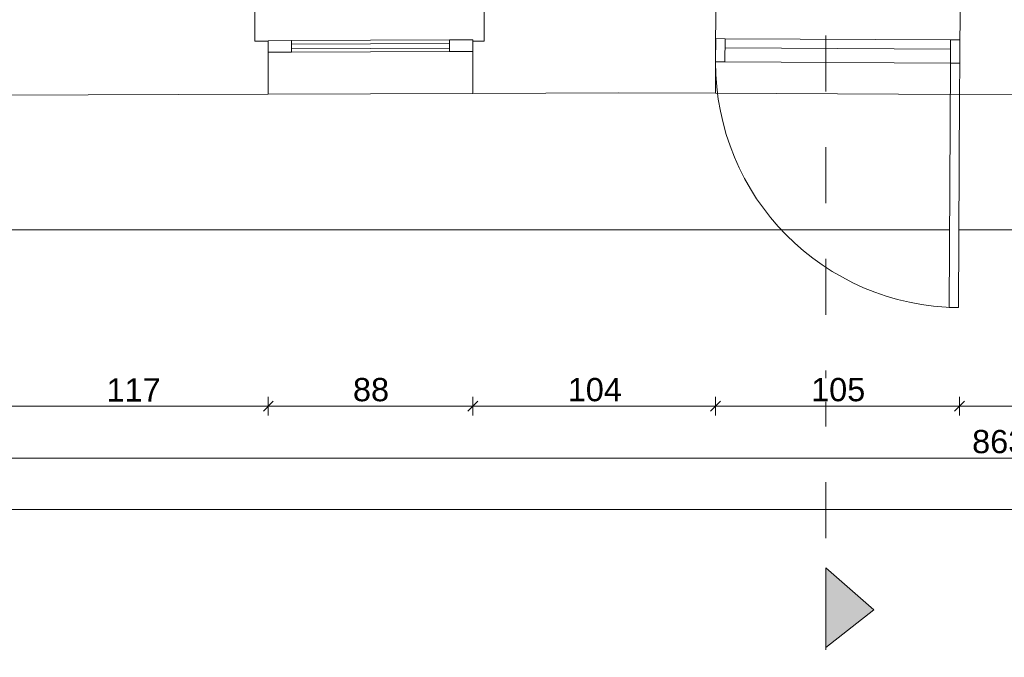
# Model space of a CAD drawing. Header units: millimetres. Extents: x -68772 to 137055, y -73300 to 19650.
# Tile 57 of 125: x 35617 to 39852, y -3296 to -555. Entities that reach past the tile are written whole.
import ezdxf

# ---------------------------------------------------------------- set-up
doc = ezdxf.new("R2010")
doc.units = ezdxf.units.MM
doc.header["$MEASUREMENT"] = 0
doc.set_wipeout_variables(frame=1)
doc.linetypes.add('Przerywana', pattern=[480, 240, -240])
doc.linetypes.add('Wipeout_Contour', pattern=[1000, 0, -1000])
for name, color, linetype in [('Dimensions', 7, 'Continuous'), ('Doors', 7, 'Continuous'), ('Room Tags', 7, 'Continuous'), ('Windows', 7, 'Continuous')]:
    doc.layers.add(name, color=color, linetype=linetype)
for name, color, linetype, lineweight in [('Dimensions_Nr_pióra__7', 7, 'Continuous', 5), ('Doors_Nr_pióra__7', 7, 'Continuous', 5), ('Floors_Nr_pióra__7', 7, 'Continuous', 5), ('Nowe_0_Nr_pióra__1', 7, 'Continuous', 18), ('Room Tags_Nr_pióra__7', 7, 'Continuous', 5), ('Sections_Nr_pióra__7', 7, 'Continuous', 5), ('Walls_Nr_pióra__7', 7, 'Continuous', 5), ('Walls_Nr_pióra__93', 7, 'Continuous', 20), ('Windows_Nr_pióra__7', 7, 'Continuous', 5)]:
    doc.layers.add(name, color=color, linetype=linetype, lineweight=lineweight)
doc.styles.add('GENERATED_STYLE_1', font='arial.ttf')
doc.dimstyles.new('GENERATED_STYLE__3', dxfattribs={"dimtxt": 100, "dimasz": 40.305087, "dimexe": 0.18, "dimexo": 0.164042, "dimgap": 0.09, "dimtad": 1, "dimtih": 1, "dimtoh": 1, "dimdec": 0, "dimlfac": 0.1, "dimzin": 0, "dimdsep": 46, "dimtxsty": 'GENERATED_STYLE_1', "dimblk": 'ARROWHEAD_6', "dimblk1": 'ARROWHEAD_6', "dimblk2": 'ARROWHEAD_6', "dimcen": 0.09, "dimse1": 1, "dimse2": 1, "dimclrd": 7, "dimclre": 7, "dimclrt": 7, "dimadec": 1, "dimazin": 0, "dimtfac": 1, "dimtdec": 4, "dimtmove": 0, "dimatfit": 3, "dimfxl": 0, "dimtolj": 1, "dimtzin": 0, "dimarcsym": 0})
doc.dimstyles.new('GENERATED_STYLE__8', dxfattribs={"dimtxt": 100, "dimasz": 40.305087, "dimexe": 0.18, "dimexo": 0.0625, "dimgap": 0.09, "dimtad": 1, "dimtih": 1, "dimtoh": 1, "dimdec": 0, "dimlfac": 0.1, "dimzin": 0, "dimdsep": 46, "dimtxsty": 'GENERATED_STYLE_1', "dimblk": 'ARROWHEAD_6', "dimblk1": 'ARROWHEAD_6', "dimblk2": 'ARROWHEAD_6', "dimcen": 0.09, "dimse1": 1, "dimse2": 1, "dimclrd": 7, "dimclre": 7, "dimclrt": 7, "dimadec": 1, "dimazin": 0, "dimtfac": 1, "dimtdec": 4, "dimtmove": 0, "dimatfit": 3, "dimfxl": 0, "dimtolj": 1, "dimtzin": 0, "dimarcsym": 0})

# ---------------------------------------------------------------- blocks, each defined once
blk = doc.blocks.new('Окно_2 - Окно_2-8943922-Rzut')
at = {"layer": 'Windows_Nr_pióra__7', "color": 7, "linetype": 'Continuous', "lineweight": 5}
for p, q in [((-340, 142.5), (-440, 142.5)), ((-440, 142.5), (-440, 92.5)), ((-340, 92.5), (-340, 142.5)), ((-340, 142.5), (340, 142.5)), ((340, 127.5), (-340, 127.5)), ((-340, 127.5), (-340, 107.5)), ((440, 142.5), (340, 142.5)), ((340, 142.5), (340, 92.5)), ((340, 107.5), (340, 127.5)), ((440, 92.5), (440, 142.5)), ((-440, 92.5), (-340, 92.5)), ((-340, 107.5), (340, 107.5)), ((340, 92.5), (-340, 92.5)), ((340, 92.5), (440, 92.5))]:
    blk.add_line(p, q, dxfattribs=at)
blk = doc.blocks.new('Дверь_порог_ - Дверь-8971667-Rzut')
at = {"layer": 'Doors_Nr_pióra__7', "color": 7, "linetype": 'Continuous', "lineweight": 5}
for p, q in [((-485, 27.5), (-525, 27.5)), ((-525, 27.5), (-525, -72.5)), ((485, 27.5), (-485, 27.5)), ((-485, 27.5), (-485, -12.5)), ((-485, -72.5), (-485, 27.5)), ((485, -12.5), (485, 27.5)), ((525, 27.5), (485, 27.5)), ((485, 27.5), (485, -72.5)), ((525, -72.5), (525, 27.5)), ((-485, -12.5), (485, -12.5)), ((-525, -72.5), (-485, -72.5)), ((-485, -72.5), (485, -72.5)), ((485, -1122.5), (485, -72.5)), ((485, -72.5), (525, -72.5)), ((525, -207.5), (525, -1122.5)), ((525, -1122.5), (485, -1122.5))]:
    blk.add_line(p, q, dxfattribs=at)
blk.add_arc((525, -72.5), 1050, 180, 270, dxfattribs=at)
blk = doc.blocks.new('iv_Помещение_Площадь - iv_Помещение_Площадь-55347-Rzut')
at = {"layer": 'Room Tags_Nr_pióra__7', "color": 7, "linetype": 'Continuous', "lineweight": 5}
blk.add_circle((0, 0), 250, dxfattribs=at)
blk = doc.blocks.new('*D801')
at = {"layer": 'Dimensions_Nr_pióra__7', "color": 7, "linetype": 'Continuous', "lineweight": 5}
for p, q in [((35532.7, -2195.4), (35490.3, -2237.8)), ((35511.5, -2256.4), (35511.5, -2176.9)), ((36707.4, -2195.4), (36665, -2237.8)), ((36686.2, -2256.4), (36686.2, -2176.9)), ((35511.5, -2216.6), (36686.2, -2216.6))]:
    blk.add_line(p, q, dxfattribs=at)
at = {"color": 254, "linetype": 'Wipeout_Contour', "lineweight": 0, "ltscale": 144650.641379}
blk.add_wipeout([(35990.1, -2196.6), (36207.7, -2196.6), (36207.7, -2096.6), (35990.1, -2096.6)], dxfattribs=at).dxf.layer = 'Dimensions'
at = {"layer": 'Dimensions_Nr_pióra__7', "color": 7, "lineweight": 5, "insert": (35990.1, -2196.6), "char_height": 100, "attachment_point": 7, "style": 'GENERATED_STYLE_1'}
blk.add_mtext('\\A1;117', dxfattribs=at)
blk = doc.blocks.new('ARROWHEAD_6')
at = {"color": 0, "linetype": 'Continuous', "lineweight": 0}
for p, q in [((0, 0), (-1, 0)), ((-0.5, -0.5), (0.5, 0.5))]:
    blk.add_line(p, q, dxfattribs=at)
blk = doc.blocks.new('*D802')
at = {"layer": 'Dimensions_Nr_pióra__7', "color": 7, "linetype": 'Continuous', "lineweight": 5}
for p, q in [((36707.4, -2195.4), (36665, -2237.8)), ((36686.2, -2256.4), (36686.2, -2176.9)), ((37587.4, -2195.4), (37545, -2237.8)), ((37566.2, -2256.4), (37566.2, -2176.9)), ((36686.2, -2216.6), (37566.2, -2216.6))]:
    blk.add_line(p, q, dxfattribs=at)
at = {"color": 254, "linetype": 'Wipeout_Contour', "lineweight": 0, "ltscale": 148752.917642}
blk.add_wipeout([(37050.3, -2196.6), (37202.1, -2196.6), (37202.1, -2096.6), (37050.3, -2096.6)], dxfattribs=at).dxf.layer = 'Dimensions'
at = {"layer": 'Dimensions_Nr_pióra__7', "color": 7, "lineweight": 5, "insert": (37050.3, -2196.6), "char_height": 100, "attachment_point": 7, "style": 'GENERATED_STYLE_1'}
blk.add_mtext('\\A1;88', dxfattribs=at)
blk = doc.blocks.new('*D803')
at = {"layer": 'Dimensions_Nr_pióra__7', "color": 7, "linetype": 'Continuous', "lineweight": 5}
for p, q in [((37587.4, -2195.4), (37545, -2237.8)), ((37566.2, -2256.4), (37566.2, -2176.9)), ((38630.7, -2195.4), (38588.3, -2237.8)), ((38609.5, -2256.4), (38609.5, -2176.9)), ((37566.2, -2216.6), (38609.5, -2216.6))]:
    blk.add_line(p, q, dxfattribs=at)
at = {"color": 254, "linetype": 'Wipeout_Contour', "lineweight": 0, "ltscale": 152593.209166}
blk.add_wipeout([(37974, -2196.6), (38201.7, -2196.6), (38201.7, -2096.6), (37974, -2096.6)], dxfattribs=at).dxf.layer = 'Dimensions'
at = {"layer": 'Dimensions_Nr_pióra__7', "color": 7, "lineweight": 5, "insert": (37974, -2196.6), "char_height": 100, "attachment_point": 7, "style": 'GENERATED_STYLE_1'}
blk.add_mtext('\\A1;104', dxfattribs=at)
blk = doc.blocks.new('*D804')
at = {"layer": 'Dimensions_Nr_pióra__7', "color": 7, "linetype": 'Continuous', "lineweight": 5}
for p, q in [((38630.7, -2195.4), (38588.3, -2237.8)), ((38609.5, -2256.4), (38609.5, -2176.9)), ((39680.7, -2195.4), (39638.2, -2237.8)), ((39659.5, -2256.4), (39659.5, -2176.9)), ((38609.5, -2216.6), (39659.5, -2216.6))]:
    blk.add_line(p, q, dxfattribs=at)
at = {"color": 254, "linetype": 'Wipeout_Contour', "lineweight": 0, "ltscale": 156773.282274}
blk.add_wipeout([(39020.6, -2196.6), (39248.3, -2196.6), (39248.3, -2096.6), (39020.6, -2096.6)], dxfattribs=at).dxf.layer = 'Dimensions'
at = {"layer": 'Dimensions_Nr_pióra__7', "color": 7, "lineweight": 5, "insert": (39020.6, -2196.6), "char_height": 100, "attachment_point": 7, "style": 'GENERATED_STYLE_1'}
blk.add_mtext('\\A1;105', dxfattribs=at)
blk = doc.blocks.new('*D805')
at = {"layer": 'Dimensions_Nr_pióra__7', "color": 7, "linetype": 'Continuous', "lineweight": 5}
for p, q in [((39680.7, -2195.4), (39638.2, -2237.8)), ((39659.5, -2256.4), (39659.5, -2176.9)), ((40743.5, -2195.4), (40701.1, -2237.8)), ((40722.3, -2256.4), (40722.3, -2176.9)), ((39659.5, -2216.6), (40722.3, -2216.6))]:
    blk.add_line(p, q, dxfattribs=at)
at = {"color": 254, "linetype": 'Wipeout_Contour', "lineweight": 0, "ltscale": 160992.835001}
blk.add_wipeout([(40077.1, -2196.6), (40304.7, -2196.6), (40304.7, -2096.6), (40077.1, -2096.6)], dxfattribs=at).dxf.layer = 'Dimensions'
at = {"layer": 'Dimensions_Nr_pióra__7', "color": 7, "lineweight": 5, "insert": (40077.1, -2196.6), "char_height": 100, "attachment_point": 7, "style": 'GENERATED_STYLE_1'}
blk.add_mtext('\\A1;106', dxfattribs=at)
blk = doc.blocks.new('*D810')
at = {"layer": 'Dimensions_Nr_pióra__7', "color": 7, "linetype": 'Continuous', "lineweight": 5}
for p, q in [((35511.5, -2479.7), (35511.5, -2400.1)), ((44142.5, -2479.7), (44142.5, -2400.1)), ((35532.7, -2418.7), (35490.3, -2461.1)), ((35511.5, -2439.9), (44142.5, -2439.9)), ((44121.3, -2461.1), (44163.8, -2418.7)), ((44142.5, -2439.9), (44174.4, -2439.9))]:
    blk.add_line(p, q, dxfattribs=at)
at = {"color": 254, "linetype": 'Wipeout_Contour', "lineweight": 0, "ltscale": 159590.039735}
blk.add_wipeout([(39713.2, -2419.9), (39940.9, -2419.9), (39940.9, -2319.9), (39713.2, -2319.9)], dxfattribs=at).dxf.layer = 'Dimensions'
at = {"layer": 'Dimensions_Nr_pióra__7', "color": 7, "lineweight": 5, "insert": (39713.2, -2419.9), "char_height": 100, "attachment_point": 7, "style": 'GENERATED_STYLE_1'}
blk.add_mtext('\\A1;863', dxfattribs=at)
blk = doc.blocks.new('*D811')
at = {"layer": 'Dimensions_Nr_pióra__7', "color": 7, "linetype": 'Continuous', "lineweight": 5}
for p, q in [((24726.9, -2700.2), (24726.9, -2620.7)), ((44142.5, -2700.2), (44142.5, -2620.7)), ((24695.1, -2660.4), (24726.9, -2660.4)), ((24748.1, -2639.2), (24705.7, -2681.6)), ((24726.9, -2660.4), (44142.5, -2660.4)), ((44121.3, -2681.6), (44163.8, -2639.2)), ((44142.5, -2660.4), (44174.4, -2660.4))]:
    blk.add_line(p, q, dxfattribs=at)
at = {"color": 254, "linetype": 'Wipeout_Contour', "lineweight": 0, "ltscale": 138128.262598}
blk.add_wipeout([(34263.8, -2640.4), (34605.7, -2640.4), (34605.7, -2540.4), (34263.8, -2540.4)], dxfattribs=at).dxf.layer = 'Dimensions'
at = {"layer": 'Dimensions_Nr_pióra__7', "color": 7, "lineweight": 5, "insert": (34263.8, -2640.4), "char_height": 100, "attachment_point": 7, "style": 'GENERATED_STYLE_1'}
blk.add_mtext('\\A1;1\\~942', dxfattribs=at)

msp = doc.modelspace()

# ---------------------------------------------------------------- hatches: boundary and pattern name
at = {"layer": 'Nowe_0_Nr_pióra__1', "linetype": 'Continuous', "lineweight": 18}
msp.add_hatch(color=7, dxfattribs=at).paths.add_polyline_path([(39084.6, -2911.7), (39289.9, -3091.3), (39084.6, -3253.9)])

# ---------------------------------------------------------------- linework, layer by layer
at = {"layer": 'Floors_Nr_pióra__7', "color": 7, "linetype": 'Continuous', "lineweight": 5}
for p, q in [((39616.6, -1458.3), (34533.1, -1458.3)), ((44091.4, -1458.3), (39656.6, -1458.3))]:
    msp.add_line(p, q, dxfattribs=at)
at = {"layer": 'Nowe_0_Nr_pióra__1', "color": 7, "linetype": 'Continuous', "lineweight": 18, "flags": 128}
msp.add_lwpolyline([(39084.6, -2911.7), (39289.9, -3091.3), (39084.6, -3253.9)], close=True, dxfattribs=at)
at = {"layer": 'Sections_Nr_pióra__7', "color": 7, "linetype": 'Przerywana', "lineweight": 5}
msp.add_line((39084.6, -3263.5), (39084.6, 4979), dxfattribs=at)
at = {"layer": 'Walls_Nr_pióra__7', "color": 7, "linetype": 'Continuous', "lineweight": 5}
for p, q in [((37566.2, -872), (36686.2, -875.3)), ((39659.5, -876.8), (38609.5, -871.6))]:
    msp.add_line(p, q, dxfattribs=at)
at = {"layer": 'Walls_Nr_pióra__93', "color": 7, "linetype": 'Continuous', "lineweight": 20}
for p, q in [((36628.3, -646.8), (36628.3, -460.5)), ((37615.1, -456.8), (37615.1, -646.8)), ((38610.1, -736.6), (38611.5, -456.6)), ((39661.5, -461.8), (39660.1, -741.8)), ((36685.3, -646.8), (36628.3, -646.8)), ((36686.2, -875.3), (36685.3, -646.8)), ((37615.1, -646.8), (37565.3, -646.8)), ((37565.3, -646.8), (37566.2, -872)), ((38609.5, -871.6), (38610.1, -736.6)), ((39660.1, -741.8), (39659.5, -876.8)), ((35511.5, -879.8), (36686.2, -875.3)), ((37566.2, -872), (38194.4, -869.6)), ((38194.4, -869.6), (38609.5, -871.6)), ((39659.5, -876.8), (40128.4, -879.1))]:
    msp.add_line(p, q, dxfattribs=at)

# ---------------------------------------------------------------- block references
at = {"layer": 'Doors', "color": 7, "linetype": 'Continuous', "lineweight": 5, "zscale": 1000, "rotation": 359.717746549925}
msp.add_blockref('Дверь_порог_ - Дверь-8971667-Rzut', (39135.5, -666.7), dxfattribs=at)
at = {"layer": 'Room Tags', "color": 7, "linetype": 'Continuous', "lineweight": 5, "xscale": 49.99999999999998, "yscale": 49.99999999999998, "zscale": 1000}
msp.add_blockref('iv_Помещение_Площадь - iv_Помещение_Площадь-55347-Rzut', (39373.4, 0), dxfattribs=at)
at = {"layer": 'Windows', "color": 7, "linetype": 'Continuous', "lineweight": 5, "zscale": 1000, "rotation": 0.2185317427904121}
msp.add_blockref('Окно_2 - Окно_2-8943922-Rzut', (37125.9, -786.2), dxfattribs=at)

# ---------------------------------------------------------------- next in the draw order: dimensions: what is measured, and where the dimension line sits
at = {"layer": 'Dimensions', "color": 7, "linetype": 'Continuous', "lineweight": 5}
dim = msp.add_linear_dim(base=(36686.2, -2216.6), p1=(35511.5, -879.8), p2=(36686.2, -875.3), dimstyle='GENERATED_STYLE__3', dxfattribs=at)
dim.commit()
dim.dimension.update_dxf_attribs({"geometry": '*D801', "text_midpoint": (36104.4, -2146.6), "dimtype": 160})

# ---------------------------------------------------------------- next in the draw order: dimensions: what is measured, and where the dimension line sits
dim = msp.add_linear_dim(base=(37566.2, -2216.6), p1=(36686.2, -875.3), p2=(37566.2, -872), dimstyle='GENERATED_STYLE__3', dxfattribs=at)
dim.commit()
dim.dimension.update_dxf_attribs({"geometry": '*D802', "text_midpoint": (37126.5, -2146.6), "dimtype": 160})

# ---------------------------------------------------------------- next in the draw order: dimensions: what is measured, and where the dimension line sits
dim = msp.add_linear_dim(base=(38609.5, -2216.6), p1=(37566.2, -872), p2=(38609.5, -871.6), dimstyle='GENERATED_STYLE__3', dxfattribs=at)
dim.commit()
dim.dimension.update_dxf_attribs({"geometry": '*D803', "text_midpoint": (38088.3, -2146.6), "dimtype": 160})

# ---------------------------------------------------------------- next in the draw order: dimensions: what is measured, and where the dimension line sits
dim = msp.add_linear_dim(base=(39659.5, -2216.6), p1=(38609.5, -871.6), p2=(39659.5, -876.8), dimstyle='GENERATED_STYLE__3', dxfattribs=at)
dim.commit()
dim.dimension.update_dxf_attribs({"geometry": '*D804', "text_midpoint": (39135, -2146.6), "dimtype": 160})

# ---------------------------------------------------------------- next in the draw order: dimensions: what is measured, and where the dimension line sits
dim = msp.add_linear_dim(base=(40722.3, -2216.6), p1=(39659.5, -876.8), p2=(40722.3, -879.5), dimstyle='GENERATED_STYLE__3', dxfattribs=at)
dim.commit()
dim.dimension.update_dxf_attribs({"geometry": '*D805', "text_midpoint": (40191.4, -2146.6), "dimtype": 160})

# ---------------------------------------------------------------- next in the draw order: dimensions: what is measured, and where the dimension line sits
dim = msp.add_linear_dim(base=(44142.5, -2439.9), p1=(35511.5, -879.8), p2=(44142.5, -881.7), dimstyle='GENERATED_STYLE__8', dxfattribs=at)
dim.commit()
dim.dimension.update_dxf_attribs({"geometry": '*D810', "text_midpoint": (39827.6, -2369.9), "dimtype": 160})

# ---------------------------------------------------------------- next in the draw order: dimensions: what is measured, and where the dimension line sits
dim = msp.add_linear_dim(base=(44142.5, -2660.4), p1=(24726.9, -2439.9), p2=(44142.5, -2439.9), dimstyle='GENERATED_STYLE__8', dxfattribs=at)
dim.commit()
dim.dimension.update_dxf_attribs({"geometry": '*D811', "text_midpoint": (34435.5, -2590.4), "dimtype": 160})

doc.saveas('drawing.dxf')
